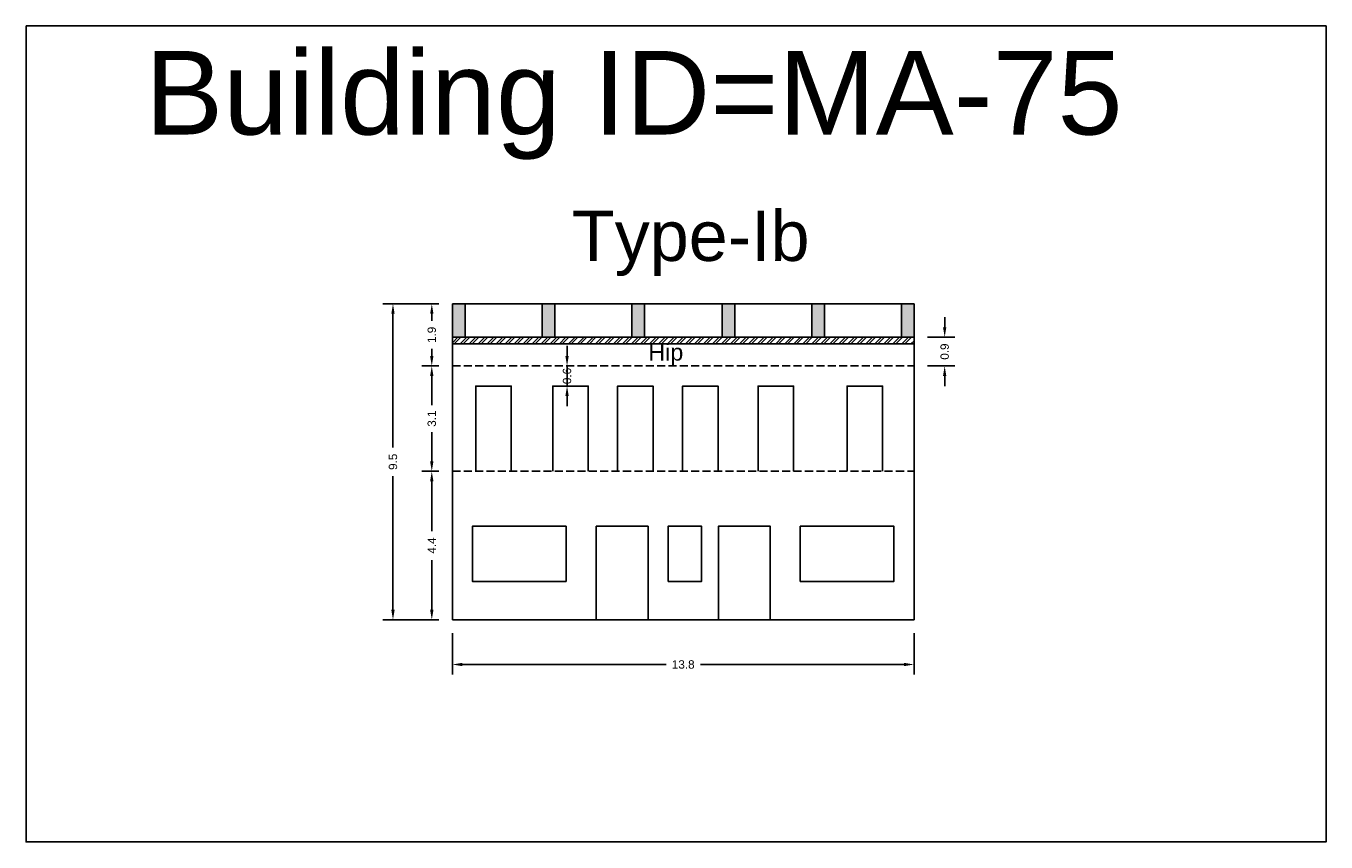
# Model space of a CAD drawing. Header units: metres. Extents: x 3416649 to 3417100, y -6712966 to -6712690.
# Tile 33 of 72: x 3416821 to 3416860, y -6712966 to -6712941. Entities that reach past the tile are written whole.
import ezdxf

# ---------------------------------------------------------------- set-up
doc = ezdxf.new("R2010")
doc.units = ezdxf.units.M
doc.linetypes.add('ACAD_ISO02W100', pattern=[15, 12, -3])
doc.layers.add('Dotted', color=7, linetype='ACAD_ISO02W100', plot=False)
doc.styles.get("Standard").update_dxf_attribs({"font": 'arial.ttf'})
doc.dimstyles.new('ISO-25', dxfattribs={"dimtxt": 0.25, "dimasz": 0.3, "dimexe": 0.3, "dimexo": 0.4, "dimgap": 0.2, "dimtad": 0, "dimdec": 1, "dimdsep": 46, "dimtxsty": 'Standard', "dimcen": 2.5, "dimadec": 0, "dimazin": 0, "dimtfac": 1, "dimtdec": 1, "dimtmove": 0, "dimatfit": 3, "dimfxl": 1, "dimarcsym": 0})

# ---------------------------------------------------------------- blocks, each defined once
blk = doc.blocks.new('*D619')
at = {"color": 0, "lineweight": -2, "transparency": 16777216}
for p, q in [((3416833.062, -6712954.591), (3416832.547, -6712954.591)), ((3416832.847, -6712954.891), (3416832.847, -6712956.379)), ((3416832.847, -6712958.731), (3416832.847, -6712957.243)), ((3416833.062, -6712959.031), (3416832.547, -6712959.031))]:
    blk.add_line(p, q, dxfattribs=at)
at = {"color": 0, "transparency": 16777216}
for points in [[(3416832.797, -6712954.891), (3416832.897, -6712954.891), (3416832.847, -6712954.591)], [(3416832.797, -6712958.731), (3416832.897, -6712958.731), (3416832.847, -6712959.031)]]:
    blk.add_solid(points, dxfattribs=at)
at = {"layer": 'Defpoints', "color": 0, "transparency": 16777216}
for p in [(3416832.847, -6712954.591), (3416833.462, -6712954.591), (3416833.462, -6712959.031)]:
    blk.add_point(p, dxfattribs=at)
at = {"color": 0, "transparency": 16777216, "insert": (3416832.847, -6712956.811), "char_height": 0.25, "attachment_point": 5, "rotation": 90}
blk.add_mtext('4.4', dxfattribs=at)
blk = doc.blocks.new('*D620')
at = {"color": 0, "lineweight": -2, "transparency": 16777216}
for p, q in [((3416833.062, -6712951.441), (3416832.547, -6712951.441)), ((3416832.847, -6712951.741), (3416832.847, -6712952.613)), ((3416832.847, -6712954.291), (3416832.847, -6712953.419)), ((3416833.062, -6712954.591), (3416832.547, -6712954.591))]:
    blk.add_line(p, q, dxfattribs=at)
at = {"color": 0, "transparency": 16777216}
for points in [[(3416832.797, -6712951.741), (3416832.897, -6712951.741), (3416832.847, -6712951.441)], [(3416832.797, -6712954.291), (3416832.897, -6712954.291), (3416832.847, -6712954.591)]]:
    blk.add_solid(points, dxfattribs=at)
at = {"layer": 'Defpoints', "color": 0, "transparency": 16777216}
for p in [(3416832.847, -6712951.441), (3416833.462, -6712951.441), (3416833.462, -6712954.591)]:
    blk.add_point(p, dxfattribs=at)
at = {"color": 0, "transparency": 16777216, "insert": (3416832.847, -6712953.016), "char_height": 0.25, "attachment_point": 5, "rotation": 90}
blk.add_mtext('3.1', dxfattribs=at)
blk = doc.blocks.new('*D621')
at = {"color": 0, "lineweight": -2, "transparency": 16777216}
for p, q in [((3416833.062, -6712949.581), (3416832.547, -6712949.581)), ((3416832.847, -6712949.881), (3416832.847, -6712950.095)), ((3416832.847, -6712951.141), (3416832.847, -6712950.927)), ((3416833.062, -6712951.441), (3416832.547, -6712951.441))]:
    blk.add_line(p, q, dxfattribs=at)
at = {"color": 0, "transparency": 16777216}
for points in [[(3416832.797, -6712949.881), (3416832.897, -6712949.881), (3416832.847, -6712949.581)], [(3416832.797, -6712951.141), (3416832.897, -6712951.141), (3416832.847, -6712951.441)]]:
    blk.add_solid(points, dxfattribs=at)
at = {"layer": 'Defpoints', "color": 0, "transparency": 16777216}
for p in [(3416832.847, -6712949.581), (3416833.462, -6712949.581), (3416833.462, -6712951.441)]:
    blk.add_point(p, dxfattribs=at)
at = {"color": 0, "transparency": 16777216, "insert": (3416832.847, -6712950.511), "char_height": 0.25, "attachment_point": 5, "rotation": 90}
blk.add_mtext('1.9', dxfattribs=at)
blk = doc.blocks.new('*D622')
at = {"color": 0, "lineweight": -2, "transparency": 16777216}
for p, q in [((3416833.062, -6712949.581), (3416831.387, -6712949.581)), ((3416831.687, -6712949.881), (3416831.687, -6712953.878)), ((3416831.687, -6712958.731), (3416831.687, -6712954.735)), ((3416833.062, -6712959.031), (3416831.387, -6712959.031))]:
    blk.add_line(p, q, dxfattribs=at)
at = {"color": 0, "transparency": 16777216}
for points in [[(3416831.637, -6712949.881), (3416831.737, -6712949.881), (3416831.687, -6712949.581)], [(3416831.637, -6712958.731), (3416831.737, -6712958.731), (3416831.687, -6712959.031)]]:
    blk.add_solid(points, dxfattribs=at)
at = {"layer": 'Defpoints', "color": 0, "transparency": 16777216}
for p in [(3416831.687, -6712949.581), (3416833.462, -6712949.581), (3416833.462, -6712959.031)]:
    blk.add_point(p, dxfattribs=at)
at = {"color": 0, "transparency": 16777216, "insert": (3416831.687, -6712954.306), "char_height": 0.25, "attachment_point": 5, "rotation": 90}
blk.add_mtext('9.5', dxfattribs=at)
blk = doc.blocks.new('*D623')
at = {"color": 0, "lineweight": -2, "transparency": 16777216}
for p, q in [((3416833.462, -6712959.431), (3416833.462, -6712960.667)), ((3416847.262, -6712959.431), (3416847.262, -6712960.667)), ((3416833.762, -6712960.367), (3416839.849, -6712960.367)), ((3416846.962, -6712960.367), (3416840.875, -6712960.367))]:
    blk.add_line(p, q, dxfattribs=at)
at = {"color": 0, "transparency": 16777216}
for points in [[(3416833.762, -6712960.317), (3416833.762, -6712960.417), (3416833.462, -6712960.367)], [(3416846.962, -6712960.317), (3416846.962, -6712960.417), (3416847.262, -6712960.367)]]:
    blk.add_solid(points, dxfattribs=at)
at = {"layer": 'Defpoints', "color": 0, "transparency": 16777216}
for p in [(3416833.462, -6712959.031), (3416847.262, -6712959.031), (3416847.262, -6712960.367)]:
    blk.add_point(p, dxfattribs=at)
at = {"color": 0, "transparency": 16777216, "insert": (3416840.362, -6712960.367), "char_height": 0.25, "attachment_point": 5}
blk.add_mtext('13.8', dxfattribs=at)
blk = doc.blocks.new('*D624')
at = {"color": 0, "lineweight": -2, "transparency": 16777216}
for p, q in [((3416836.89, -6712951.141), (3416836.89, -6712950.841)), ((3416836.592, -6712951.441), (3416836.59, -6712951.441)), ((3416836.89, -6712952.041), (3416836.89, -6712951.441)), ((3416836.592, -6712952.041), (3416836.59, -6712952.041)), ((3416836.89, -6712952.341), (3416836.89, -6712952.641))]:
    blk.add_line(p, q, dxfattribs=at)
at = {"color": 0, "transparency": 16777216}
for points in [[(3416836.84, -6712951.141), (3416836.94, -6712951.141), (3416836.89, -6712951.441)], [(3416836.84, -6712952.341), (3416836.94, -6712952.341), (3416836.89, -6712952.041)]]:
    blk.add_solid(points, dxfattribs=at)
at = {"layer": 'Defpoints', "color": 0, "transparency": 16777216}
for p in [(3416836.89, -6712951.441), (3416836.992, -6712951.441), (3416836.992, -6712952.041)]:
    blk.add_point(p, dxfattribs=at)
at = {"color": 0, "transparency": 16777216, "insert": (3416836.89, -6712951.741), "char_height": 0.25, "attachment_point": 5, "rotation": 90}
blk.add_mtext('0.6', dxfattribs=at)
blk = doc.blocks.new('*D625')
at = {"color": 0, "lineweight": -2, "transparency": 16777216}
for p, q in [((3416848.177, -6712950.281), (3416848.177, -6712949.981)), ((3416847.662, -6712950.581), (3416848.477, -6712950.581)), ((3416848.177, -6712950.581), (3416848.177, -6712950.583)), ((3416847.662, -6712951.441), (3416848.477, -6712951.441)), ((3416848.177, -6712951.441), (3416848.177, -6712951.439)), ((3416848.177, -6712951.741), (3416848.177, -6712952.041))]:
    blk.add_line(p, q, dxfattribs=at)
at = {"color": 0, "transparency": 16777216}
for points in [[(3416848.127, -6712950.281), (3416848.227, -6712950.281), (3416848.177, -6712950.581)], [(3416848.127, -6712951.741), (3416848.227, -6712951.741), (3416848.177, -6712951.441)]]:
    blk.add_solid(points, dxfattribs=at)
at = {"layer": 'Defpoints', "color": 0, "transparency": 16777216}
for p in [(3416847.262, -6712950.581), (3416848.177, -6712950.581), (3416847.262, -6712951.441)]:
    blk.add_point(p, dxfattribs=at)
at = {"color": 0, "transparency": 16777216, "insert": (3416848.177, -6712951.011), "char_height": 0.25, "attachment_point": 5, "rotation": 90}
blk.add_mtext('0.9', dxfattribs=at)

msp = doc.modelspace()

# ---------------------------------------------------------------- hatches: boundary and pattern name
h = msp.add_hatch(color=256)
h.dxf.hatch_style = 1
h.paths.add_polyline_path([(3416833.842, -6712949.581), (3416833.462, -6712949.581), (3416833.462, -6712950.581), (3416833.842, -6712950.581)])
h.paths.add_polyline_path([(3416836.522, -6712949.581), (3416836.142, -6712949.581), (3416836.142, -6712950.581), (3416836.522, -6712950.581)])
h.paths.add_polyline_path([(3416839.202, -6712949.581), (3416838.822, -6712949.581), (3416838.822, -6712950.581), (3416839.202, -6712950.581)])
h.paths.add_polyline_path([(3416841.902, -6712949.581), (3416841.522, -6712949.581), (3416841.522, -6712950.581), (3416841.902, -6712950.581)])
h.paths.add_polyline_path([(3416844.582, -6712949.581), (3416844.202, -6712949.581), (3416844.202, -6712950.581), (3416844.582, -6712950.581)])
h.paths.add_polyline_path([(3416847.262, -6712949.581), (3416846.882, -6712949.581), (3416846.882, -6712950.581), (3416847.262, -6712950.581)])
h = msp.add_hatch()
h.set_pattern_fill('ANSI32', color=256, scale=0.02)
h.set_pattern_definition([(45, (-34.15609, 1.60057), (-0.134703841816, 0.134703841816), []), (45, (-34.06628, 1.60057), (-0.134703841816, 0.134703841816), [])])
h.paths.add_polyline_path([(3416833.462, -6712950.581), (3416833.462, -6712950.781), (3416847.262, -6712950.781), (3416847.262, -6712950.581)])

# ---------------------------------------------------------------- linework, layer by layer
for points in [[(3416820.718, -6712941.276), (3416859.575, -6712941.276), (3416859.575, -6712965.674), (3416820.718, -6712965.674)], [(3416836.862, -6712956.231), (3416836.862, -6712957.881), (3416834.062, -6712957.881), (3416834.062, -6712956.231)], [(3416839.912, -6712957.881), (3416839.912, -6712956.231), (3416840.912, -6712956.231), (3416840.912, -6712957.881)], [(3416843.862, -6712956.231), (3416843.862, -6712957.881), (3416846.662, -6712957.881), (3416846.662, -6712956.231)]]:
    msp.add_lwpolyline(points, close=True)
for points in [[(3416833.462, -6712949.581), (3416847.262, -6712949.581)], [(3416833.462, -6712949.581), (3416833.462, -6712959.031)], [(3416833.842, -6712949.581), (3416833.842, -6712950.581)], [(3416836.142, -6712949.581), (3416836.142, -6712950.581)], [(3416836.522, -6712949.581), (3416836.522, -6712950.581)], [(3416838.822, -6712949.581), (3416838.822, -6712950.581)], [(3416839.202, -6712949.581), (3416839.202, -6712950.581)], [(3416841.522, -6712949.581), (3416841.522, -6712950.581)], [(3416841.902, -6712949.581), (3416841.902, -6712950.581)], [(3416844.202, -6712949.581), (3416844.202, -6712950.581)], [(3416844.582, -6712949.581), (3416844.582, -6712950.581)], [(3416846.882, -6712949.581), (3416846.882, -6712950.581)], [(3416847.262, -6712949.581), (3416847.262, -6712959.031)], [(3416833.462, -6712950.581), (3416847.262, -6712950.581)], [(3416833.462, -6712950.781), (3416847.262, -6712950.781)], [(3416834.162, -6712954.591), (3416834.162, -6712952.041), (3416835.222, -6712952.041), (3416835.222, -6712954.591)], [(3416836.462, -6712954.591), (3416836.462, -6712952.041), (3416837.522, -6712952.041), (3416837.522, -6712954.591)], [(3416838.402, -6712954.591), (3416838.402, -6712952.041), (3416839.462, -6712952.041), (3416839.462, -6712954.591)], [(3416840.342, -6712954.591), (3416840.342, -6712952.041), (3416841.402, -6712952.041), (3416841.402, -6712954.591)], [(3416842.602, -6712954.591), (3416842.602, -6712952.041), (3416843.662, -6712952.041), (3416843.662, -6712954.591)], [(3416845.262, -6712954.591), (3416845.262, -6712952.041), (3416846.322, -6712952.041), (3416846.322, -6712954.591)], [(3416837.762, -6712959.031), (3416837.762, -6712956.231), (3416839.312, -6712956.231), (3416839.312, -6712959.031)], [(3416842.962, -6712959.031), (3416842.962, -6712956.231), (3416841.412, -6712956.231), (3416841.412, -6712959.031)], [(3416833.462, -6712959.031), (3416847.262, -6712959.031)]]:
    msp.add_lwpolyline(points)
at = {"layer": 'Dotted', "ltscale": 0.02}
for points in [[(3416833.462, -6712951.441), (3416847.262, -6712951.441)], [(3416833.462, -6712954.591), (3416847.262, -6712954.591)]]:
    msp.add_lwpolyline(points, dxfattribs=at)

# ---------------------------------------------------------------- texts
at = {"attachment_point": 1}
for s, width, heights, insert, char_height in [('Building ID=MA-75', 67.86454, [0.517], (3416824.281, -6712942.021), 2.5), ('Type-Ib ', 9.99112, [0.517], (3416837.035, -6712946.801), 1.5), ('Hip', 1.17554, [0], (3416839.317, -6712950.781), 0.5)]:
    msp.add_mtext_dynamic_manual_height_columns(s, width=width, gutter_width=12.5, heights=heights, dxfattribs=dict(at, insert=insert, char_height=char_height))

# ---------------------------------------------------------------- dimensions: what is measured, and where the dimension line sits
for base, p1, p2, picture, middle in [((3416831.686969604, -6712949.581097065), (3416833.462305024, -6712959.031097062), (3416833.462305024, -6712949.581097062), '*D622', (3416831.686969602, -6712954.306097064)), ((3416832.847, -6712949.581), (3416833.462, -6712951.441), (3416833.462, -6712949.581), '*D621', (3416832.847, -6712950.511)), ((3416848.177, -6712950.581), (3416847.262, -6712951.441), (3416847.262, -6712950.581), '*D625', (3416848.177, -6712951.011)), ((3416832.846977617, -6712951.441097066), (3416833.462305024, -6712954.591097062), (3416833.462305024, -6712951.441097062), '*D620', (3416832.846977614, -6712953.016097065)), ((3416832.847, -6712954.591), (3416833.462, -6712959.031), (3416833.462, -6712954.591), '*D619', (3416832.847, -6712956.811))]:
    dim = msp.add_linear_dim(base=base, p1=p1, p2=p2, angle=90, dimstyle='ISO-25')
    dim.commit()
    dim.dimension.update_dxf_attribs({"geometry": picture, "text_midpoint": middle})
dim = msp.add_linear_dim(base=(3416836.89, -6712951.441), p1=(3416836.992, -6712952.041), p2=(3416836.992, -6712951.441), angle=90, dimstyle='ISO-25')
dim.commit()
dim.dimension.update_dxf_attribs({"geometry": '*D624', "text_midpoint": (3416836.89, -6712951.741), "dimtype": 160})
dim = msp.add_linear_dim(base=(3416847.262, -6712960.367), p1=(3416833.462, -6712959.031), p2=(3416847.262, -6712959.031), dimstyle='ISO-25')
dim.commit()
dim.dimension.update_dxf_attribs({"geometry": '*D623', "text_midpoint": (3416840.362, -6712960.367)})

doc.saveas('drawing.dxf')
